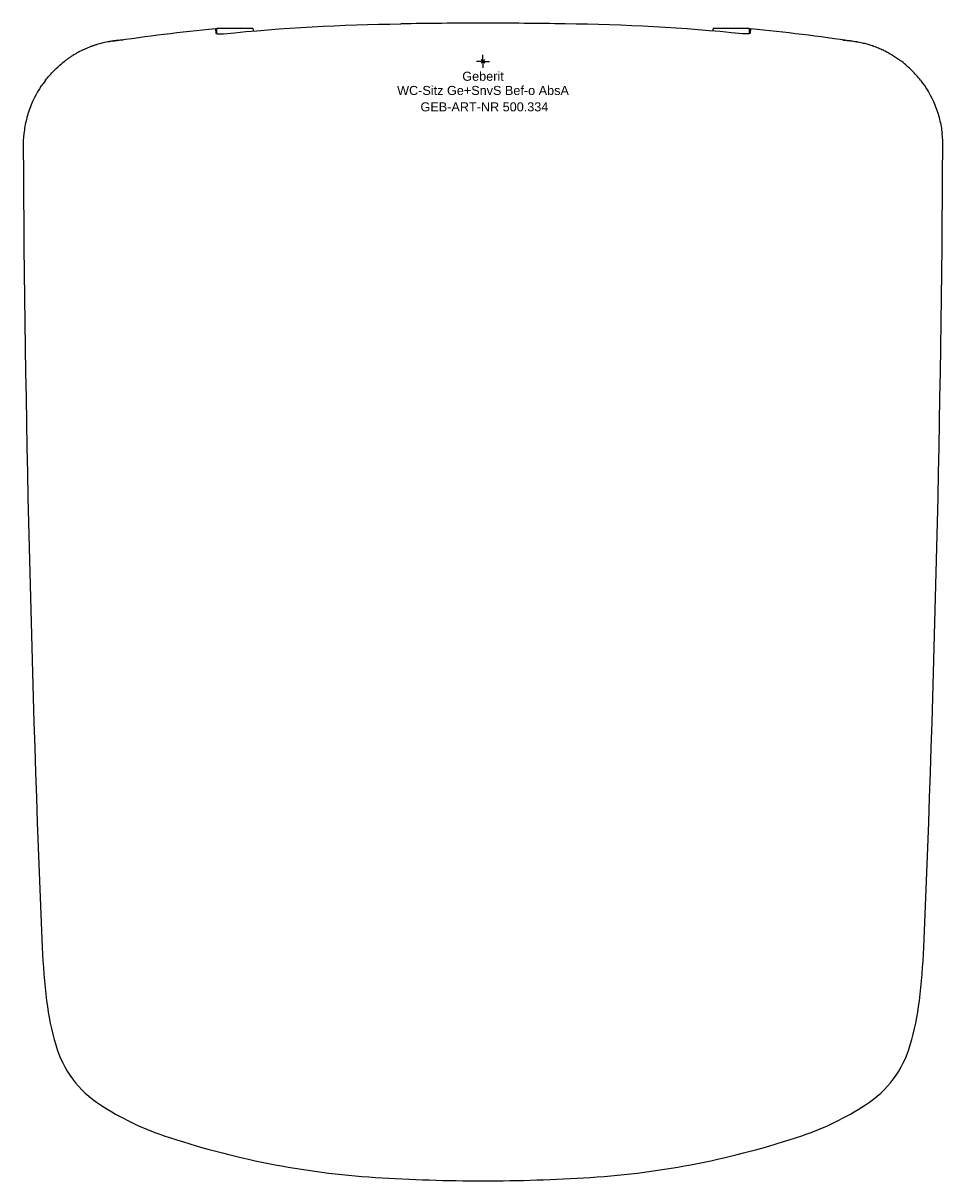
# Model space of a CAD drawing. Header units: millimetres. Extents: x -178 to 178, y -433 to 15.
import ezdxf
from ezdxf.enums import TextEntityAlignment as Align

# ---------------------------------------------------------------- set-up
doc = ezdxf.new("R2010")
doc.units = ezdxf.units.MM
doc.layers.get('0').update_dxf_attribs({"linetype": 'CONTINUOUS'})
for name, color, linetype, lineweight in [('Arbeitspunkt(DIN)', 7, 'CONTINUOUS', 25), ('GEB-ART-NR', 1, 'CONTINUOUS', 18), ('GEB-BEZUG', 2, 'CONTINUOUS', 25), ('GEB-TEXT', 5, 'CONTINUOUS', 18)]:
    doc.layers.add(name, color=color, linetype=linetype, lineweight=lineweight)
doc.layers.add('GEB-KONTUR-A', color=5, linetype='CONTINUOUS')
doc.styles.get("Standard").update_dxf_attribs({"font": 'arial.ttf'})

# ---------------------------------------------------------------- blocks, each defined once
blk = doc.blocks.new('Einfügepunkt')
at = {"layer": 'GEB-BEZUG'}
for p, q in [((-0.71, -0.71), (0.71, 0.71)), ((-0.71, 0.71), (0.71, -0.71))]:
    blk.add_line(p, q, dxfattribs=at)

msp = doc.modelspace()

# ---------------------------------------------------------------- linework, layer by layer
at = {"layer": 'Arbeitspunkt(DIN)', "ltscale": 25}
for q in [(-2.5, 0), (0, 2.5), (0, -2.5), (2.5, 0)]:
    msp.add_line((0, 0), q, dxfattribs=at)
at = {"layer": 'GEB-KONTUR-A', "ltscale": 25}
for p, q in [((-103.46, 12.53), (-103.31, 10.91)), ((-89, 12.75), (-103, 12.75)), ((103, 12.75), (89, 12.75)), ((103.46, 12.53), (103.31, 10.91))]:
    msp.add_line(p, q, dxfattribs=at)
for centre, radius, start, end in [((8472.01, 17.43), 8650, 180.335904, 182.386109), ((-8472.01, 17.43), 8650, 357.613891, 359.664096), ((84.29, -332.08), 255, 182.3858, 187.0545), ((-84.29, -332.08), 255, 352.9455, 357.6142), ((-61.6, -350.14), 108, 187.0545, 196.2951), ((61.6, -350.14), 108, 343.7049, 352.9455), ((-125.43, -368.79), 41.5, 196.2951, 237.0664), ((125.43, -368.79), 41.5, 302.9336, 343.7049), ((-88.18, -311.3), 110, 237.0664, 251.3582), ((88.18, -311.3), 110, 288.6418, 302.9336), ((-21.06, -112.32), 320, 251.3582, 266.3213), ((21.06, -112.32), 320, 273.6787, 288.6418), ((0.12, 217), 650, 266.32131, 269.98982), ((-0.12, 217), 650, 270.01018, 273.67869)]:
    msp.add_arc(centre, radius, start, end, dxfattribs=at)
for centre, major_axis, ratio, start_param, end_param in [((-0.42, -1636.29), (1671.54, -0.43), 0.987755, 1.570797, 1.589818), ((0.42, -1636.29), (-1671.54, -0.43), 0.987755, 4.693368, 4.712388), ((-103, 0), (0, -12.75), 0.017455, 3.88289, 3.882913), ((-103, 0), (0, -12.75), 0.017455, 3.141593, 3.710457), ((-88.1, -7.53), (-0.99, 20.28), 0.07334, 6.202473, 6.228396), ((-89, 0), (0, -12.75), 0.017455, 3.07039, 3.141593), ((-88.97, 12.66), (0.0131, -0.0703), 0.115367, 2.038119, 2.533181), ((-89, 0), (0, -12.75), 0.017455, 3.049135, 3.054108), ((89, 0), (0, 12.75), 0.017455, 0, 0.081156), ((103, 0), (0, 12.75), 0.017455, 5.714321, 6.283185), ((-132.85, -33.44), (12.35, -44.06), 0.982028, 4.32337, 4.440368), ((132.85, -33.44), (-12.35, -44.06), 0.982028, 1.842817, 1.959815)]:
    msp.add_ellipse(centre, major_axis=major_axis, ratio=ratio, start_param=start_param, end_param=end_param, dxfattribs=at)
for points in [[(-100.34, 10.67), (-77.55, 13.01), (-54.7, 14.29), (-31.79, 14.49)], [(100.34, 10.67), (77.55, 13.01), (54.7, 14.29), (31.79, 14.49)], [(-143.18, 7.84), (-130.01, 9.8), (-116.77, 11.44), (-103.5, 12.74)], [(-88.98, 12.71), (-88.99, 12.71), (-89, 12.71), (-89.01, 12.72)], [(89.01, 12.71), (89.05, 12.72), (89.09, 12.73), (89.14, 12.73)], [(103.5, 12.74), (116.78, 11.44), (130.02, 9.8), (143.2, 7.84)]]:
    msp.add_open_spline(points, degree=3, dxfattribs=at)
for points, knots in [([(-103.46, 12.53), (-103.47, 12.6), (-103.47, 12.66), (-103.49, 12.73), (-103.49, 12.74), (-103.5, 12.74)], [-0.2405097, -0.2405097, -0.2405097, -0.2405097, -0.1203828, -0.1203828, -0.0028923, -0.0028923, -0.0028923, -0.0028923]), ([(-103.31, 10.91), (-103.31, 10.91), (-103.31, 10.91), (-103.31, 10.91), (-103.3, 10.84), (-103.22, 10.77), (-102.89, 10.67), (-102.66, 10.63), (-102.11, 10.59), (-101.77, 10.58), (-101.05, 10.61), (-100.68, 10.63), (-100.34, 10.67)], [1.8280427, 1.8280427, 1.8280427, 1.8280427, 1.8288933, 1.8288933, 1.8288933, 1.9431608, 1.9431608, 2.0574283, 2.0574283, 2.1703291, 2.1703291, 2.2745749, 2.2745749, 2.2745749, 2.2745749]), ([(-89.01, 12.72), (-89.02, 12.71), (-89.04, 12.71), (-89.05, 12.72), (-89.07, 12.72), (-89.08, 12.72), (-89.1, 12.73), (-89.11, 12.73), (-89.12, 12.73), (-89.14, 12.73)], [0.0009415, 0.0009415, 0.0009415, 0.0009415, 0.3714225, 0.3714225, 0.3714225, 0.7313903, 0.7313903, 0.7313903, 0.9999778, 0.9999778, 0.9999778, 0.9999778]), ([(-88.97, 12.69), (-88.97, 12.64), (-88.96, 12.61), (-88.95, 12.48), (-88.94, 12.35), (-88.92, 12.07), (-88.91, 11.92), (-88.9, 11.76)], [-2.6211426, -2.6211426, -2.6211426, -2.6211426, -2.5286067, -2.5286067, -2.3150014, -2.3150014, -2.1450518, -2.1450518, -2.1450518, -2.1450518]), ([(88.97, 12.67), (88.97, 12.65), (88.97, 12.64), (88.96, 12.58), (88.96, 12.55), (88.93, 12.33), (88.92, 12.08), (88.9, 11.76)], [0, 0, 0, 0, 0.0463529, 0.0463529, 0.1218009, 0.1218009, 0.4098651, 0.4098651, 0.4098651, 0.4098651]), ([(88.98, 12.71), (88.98, 12.7), (88.98, 12.7), (88.97, 12.68), (88.97, 12.68), (88.97, 12.67)], [0.00060035, 0.00060035, 0.00060035, 0.00060035, 0.02262408, 0.02262408, 0.04457519, 0.04457519, 0.04457519, 0.04457519]), ([(88.98, 12.71), (88.99, 12.71), (89, 12.71), (89.01, 12.71), (89.01, 12.71), (89.01, 12.71), (89.01, 12.71), (89.01, 12.71), (89.01, 12.71), (89.01, 12.71)], [0.0032406, 0.0032406, 0.0032406, 0.0032406, 0.9591757, 0.9591757, 0.9591757, 0.9829581, 0.9829581, 0.9829581, 1, 1, 1, 1]), ([(103.31, 10.91), (103.31, 10.91), (103.31, 10.91), (103.31, 10.91), (103.3, 10.84), (103.22, 10.77), (102.9, 10.67), (102.66, 10.63), (102.11, 10.59), (101.77, 10.58), (101.05, 10.61), (100.68, 10.63), (100.34, 10.67)], [-0.0008506, -0.0008506, -0.0008506, -0.0008506, 0, 0, 0, 0.1142675, 0.1142675, 0.2285349, 0.2285349, 0.3414357, 0.3414357, 0.4456815, 0.4456815, 0.4456815, 0.4456815]), ([(103.46, 12.53), (103.47, 12.6), (103.47, 12.66), (103.49, 12.73), (103.49, 12.74), (103.5, 12.74)], [-0.2405183, -0.2405183, -0.2405183, -0.2405183, -0.1203828, -0.1203828, -0.0028923, -0.0028923, -0.0028923, -0.0028923]), ([(-139.14, 8.25), (-139.59, 8.22), (-140.04, 8.19), (-140.49, 8.15), (-140.94, 8.12), (-141.39, 8.07), (-141.84, 8.02), (-141.94, 8.01), (-142.05, 7.99), (-142.16, 7.98), (-142.66, 7.92), (-143.16, 7.85), (-143.66, 7.77), (-143.91, 7.73), (-144.16, 7.69), (-144.41, 7.65), (-144.48, 7.63), (-144.54, 7.62), (-144.61, 7.61), (-144.68, 7.6), (-144.74, 7.59), (-144.81, 7.57), (-144.87, 7.56), (-144.94, 7.55), (-145.01, 7.54), (-145.05, 7.53), (-145.1, 7.52), (-145.15, 7.51), (-145.54, 7.43), (-145.92, 7.36), (-146.28, 7.27), (-146.66, 7.19), (-147.02, 7.1), (-147.38, 7.02), (-147.71, 6.93), (-148.03, 6.85), (-148.34, 6.77), (-148.68, 6.67), (-149.01, 6.58), (-149.34, 6.48), (-149.47, 6.44), (-149.61, 6.39), (-149.74, 6.35), (-149.97, 6.28), (-150.18, 6.21), (-150.4, 6.14), (-150.5, 6.11), (-150.61, 6.07), (-150.71, 6.04), (-150.75, 6.02), (-150.79, 6.01), (-150.82, 6), (-150.85, 5.99), (-150.88, 5.98), (-150.92, 5.96), (-150.95, 5.95), (-150.98, 5.94), (-151.02, 5.93), (-151.43, 5.79), (-151.83, 5.64), (-152.22, 5.49), (-152.61, 5.34), (-153, 5.18), (-153.37, 5.02), (-153.6, 4.93), (-153.81, 4.83), (-154.03, 4.74), (-154.4, 4.57), (-154.76, 4.4), (-155.12, 4.23), (-155.21, 4.19), (-155.3, 4.14), (-155.39, 4.1), (-155.61, 3.99), (-155.83, 3.88), (-156.04, 3.77), (-156.1, 3.74), (-156.15, 3.71), (-156.21, 3.68), (-156.26, 3.66), (-156.32, 3.63), (-156.37, 3.6), (-156.42, 3.57), (-156.48, 3.54), (-156.53, 3.51), (-156.58, 3.49), (-156.62, 3.47), (-156.67, 3.44), (-157.04, 3.24), (-157.41, 3.03), (-157.77, 2.82), (-158.14, 2.61), (-158.49, 2.39), (-158.83, 2.17), (-159.04, 2.04), (-159.24, 1.91), (-159.43, 1.79), (-159.55, 1.71), (-159.67, 1.63), (-159.79, 1.55), (-159.91, 1.47), (-160.03, 1.38), (-160.14, 1.3), (-160.26, 1.22), (-160.38, 1.14), (-160.5, 1.05), (-160.57, 1), (-160.64, 0.95), (-160.72, 0.9), (-161.08, 0.63), (-161.43, 0.37), (-161.77, 0.1), (-161.84, 0.04), (-161.92, -0.02), (-162, -0.08)], [0, 0, 0, 0, 0.0563145, 0.0563145, 0.0563145, 0.1118464, 0.1118464, 0.1118464, 0.125, 0.125, 0.125, 0.1875, 0.1875, 0.1875, 0.21875, 0.21875, 0.21875, 0.2275643, 0.2275643, 0.2275643, 0.23637, 0.23637, 0.23637, 0.2447188, 0.2447188, 0.2447188, 0.25, 0.25, 0.25, 0.2923747, 0.2923747, 0.2923747, 0.3353474, 0.3353474, 0.3353474, 0.375, 0.375, 0.375, 0.4188245, 0.4188245, 0.4188245, 0.4375, 0.4375, 0.4375, 0.46875, 0.46875, 0.46875, 0.484375, 0.484375, 0.484375, 0.4901122, 0.4901122, 0.4901122, 0.4955129, 0.4955129, 0.4955129, 0.5, 0.5, 0.5, 0.5479211, 0.5479211, 0.5479211, 0.5964622, 0.5964622, 0.5964622, 0.625, 0.625, 0.625, 0.6744241, 0.6744241, 0.6744241, 0.6875, 0.6875, 0.6875, 0.71875, 0.71875, 0.71875, 0.7273395, 0.7273395, 0.7273395, 0.7359502, 0.7359502, 0.7359502, 0.7440631, 0.7440631, 0.7440631, 0.75, 0.75, 0.75, 0.797909, 0.797909, 0.797909, 0.8464754, 0.8464754, 0.8464754, 0.875, 0.875, 0.875, 0.8925377, 0.8925377, 0.8925377, 0.9100048, 0.9100048, 0.9100048, 0.9271536, 0.9271536, 0.9271536, 0.9375, 0.9375, 0.9375, 0.9882557, 0.9882557, 0.9882557, 1, 1, 1, 1]), ([(139.14, 8.25), (139.33, 8.24), (139.53, 8.23), (139.73, 8.21), (139.94, 8.2), (140.15, 8.18), (140.37, 8.16), (140.59, 8.15), (140.81, 8.13), (141.05, 8.1), (141.13, 8.1), (141.21, 8.09), (141.3, 8.08), (141.37, 8.07), (141.45, 8.06), (141.53, 8.05), (141.6, 8.05), (141.68, 8.04), (141.76, 8.03), (141.84, 8.02), (141.92, 8.01), (142, 8), (142.05, 7.99), (142.11, 7.99), (142.16, 7.98), (142.55, 7.93), (142.95, 7.88), (143.34, 7.82), (143.69, 7.77), (144.05, 7.71), (144.4, 7.65), (144.47, 7.63), (144.54, 7.62), (144.6, 7.61), (144.67, 7.6), (144.73, 7.59), (144.8, 7.57), (144.86, 7.56), (144.93, 7.55), (145, 7.54), (145.05, 7.53), (145.1, 7.52), (145.15, 7.51), (145.48, 7.44), (145.8, 7.38), (146.12, 7.31), (146.44, 7.24), (146.75, 7.17), (147.06, 7.1), (147.36, 7.02), (147.66, 6.95), (147.95, 6.87), (148.25, 6.79), (148.54, 6.71), (148.82, 6.63), (149.1, 6.55), (149.38, 6.47), (149.65, 6.38), (149.92, 6.3), (150.19, 6.21), (150.44, 6.13), (150.54, 6.1), (150.63, 6.06), (150.72, 6.03), (150.75, 6.02), (150.79, 6.01), (150.82, 6), (150.85, 5.99), (150.87, 5.98), (150.91, 5.97), (150.94, 5.96), (150.97, 5.95), (151.01, 5.93), (151.02, 5.93), (151.02, 5.93), (151.02, 5.93), (151.35, 5.81), (151.67, 5.7), (151.99, 5.58), (152.3, 5.46), (152.61, 5.34), (152.91, 5.21), (153.23, 5.08), (153.54, 4.95), (153.85, 4.82), (154.14, 4.69), (154.43, 4.56), (154.71, 4.43), (155, 4.29), (155.29, 4.15), (155.56, 4.02), (155.84, 3.88), (156.11, 3.74), (156.37, 3.6), (156.4, 3.58), (156.43, 3.57), (156.46, 3.55), (156.49, 3.54), (156.52, 3.52), (156.55, 3.5), (156.58, 3.49), (156.61, 3.47), (156.65, 3.45), (156.65, 3.45), (156.66, 3.44), (156.67, 3.44), (156.97, 3.28), (157.26, 3.12), (157.54, 2.95), (157.83, 2.79), (158.11, 2.62), (158.39, 2.45), (158.66, 2.28), (158.93, 2.11), (159.19, 1.94), (159.45, 1.77), (159.71, 1.6), (159.96, 1.43), (160.22, 1.25), (160.46, 1.08), (160.7, 0.91), (160.94, 0.73), (161.18, 0.56), (161.4, 0.38), (161.61, 0.23), (161.81, 0.07), (162, -0.08)], [0, 0, 0, 0, 0.0286181, 0.0286181, 0.0286181, 0.0567081, 0.0567081, 0.0567081, 0.0840295, 0.0840295, 0.0840295, 0.09375, 0.09375, 0.09375, 0.1020289, 0.1020289, 0.1020289, 0.1102139, 0.1102139, 0.1102139, 0.1187068, 0.1187068, 0.1187068, 0.125, 0.125, 0.125, 0.1743789, 0.1743789, 0.1743789, 0.21875, 0.21875, 0.21875, 0.2274389, 0.2274389, 0.2274389, 0.236108, 0.236108, 0.236108, 0.2442983, 0.2442983, 0.2442983, 0.25, 0.25, 0.25, 0.2855856, 0.2855856, 0.2855856, 0.3215195, 0.3215195, 0.3215195, 0.3578439, 0.3578439, 0.3578439, 0.3948446, 0.3948446, 0.3948446, 0.4322653, 0.4322653, 0.4322653, 0.4703718, 0.4703718, 0.4703718, 0.484375, 0.484375, 0.484375, 0.489729, 0.489729, 0.489729, 0.4948645, 0.4948645, 0.4948645, 0.4995699, 0.4995699, 0.4995699, 0.5, 0.5, 0.5, 0.5374619, 0.5374619, 0.5374619, 0.5752062, 0.5752062, 0.5752062, 0.6149984, 0.6149984, 0.6149984, 0.6536148, 0.6536148, 0.6536148, 0.6939949, 0.6939949, 0.6939949, 0.734375, 0.734375, 0.734375, 0.7394533, 0.7394533, 0.7394533, 0.7447267, 0.7447267, 0.7447267, 0.7492455, 0.7492455, 0.7492455, 0.75, 0.75, 0.75, 0.785572, 0.785572, 0.785572, 0.821291, 0.821291, 0.821291, 0.8571895, 0.8571895, 0.8571895, 0.8934531, 0.8934531, 0.8934531, 0.9299346, 0.9299346, 0.9299346, 0.9668493, 0.9668493, 0.9668493, 1, 1, 1, 1]), ([(-169.2, -7.3), (-168.15, -5.98), (-167.03, -4.72), (-164.62, -2.3), (-163.35, -1.16), (-162, -0.08)], [0.000001, 0.000001, 0.000001, 0.000001, 0.535181, 0.535181, 1.07036, 1.07036, 1.07036, 1.07036]), ([(169.2, -7.3), (168.15, -5.98), (167.03, -4.72), (164.62, -2.3), (163.35, -1.16), (162, -0.08)], [-1.071853, -1.071853, -1.071853, -1.071853, -0.535927, -0.535927, -0.000001, -0.000001, -0.000001, -0.000001]), ([(-169.2, -7.3), (-171.46, -10.16), (-173.34, -13.35), (-175.5, -18.64), (-176.11, -20.5), (-177.03, -24.22), (-177.36, -26.07), (-177.56, -27.95)], [0.000001, 0.000001, 0.000001, 0.000001, 1.159426, 1.159426, 1.753057, 1.753057, 2.318849, 2.318849, 2.318849, 2.318849]), ([(169.2, -7.3), (171.46, -10.16), (173.34, -13.35), (175.5, -18.64), (176.11, -20.5), (177.03, -24.22), (177.36, -26.07), (177.56, -27.95)], [-2.317432, -2.317432, -2.317432, -2.317432, -1.158716, -1.158716, -0.565448, -0.565448, -0.000001, -0.000001, -0.000001, -0.000001])]:
    msp.add_open_spline(points, degree=3, knots=knots, dxfattribs=at)

# ---------------------------------------------------------------- block references
at = {"ltscale": 25}
msp.add_blockref('Einfügepunkt', (0, 0), dxfattribs=at)

# ---------------------------------------------------------------- texts
at = {"layer": 'GEB-ART-NR'}
msp.add_text('GEB-ART-NR 500.334', height=3.5, dxfattribs=at).set_placement((0.55, -19.34), align=Align.CENTER)
at = {"layer": 'GEB-TEXT'}
for s, p in [('Geberit', (0, -7.5)), ('WC-Sitz Ge+SnvS Bef-o AbsA', (0, -13))]:
    msp.add_text(s, height=3.5, dxfattribs=at).set_placement(p, align=Align.CENTER)

doc.saveas('drawing.dxf')
